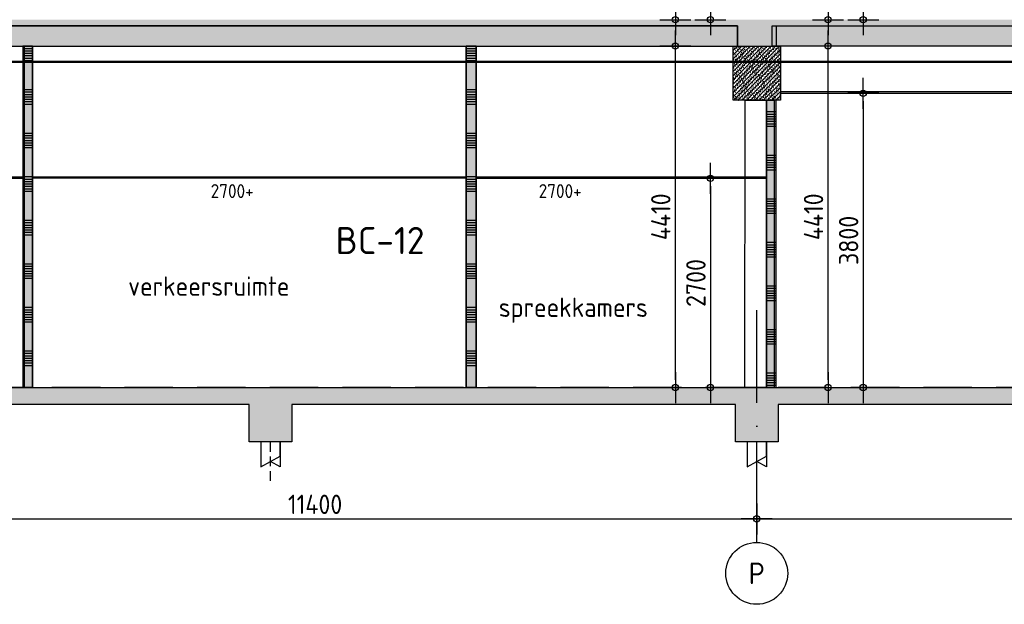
# Model space of a CAD drawing. Header units: millimetres. Extents: x -14070 to 121216, y 14949 to 85047.
# Tile 9 of 33: x 14787 to 27495, y 40050 to 47600. Entities that reach past the tile are written whole.
import ezdxf
from ezdxf.enums import TextEntityAlignment as Align

# ---------------------------------------------------------------- set-up
doc = ezdxf.new("R2010")
doc.units = ezdxf.units.MM
doc.header["$LTSCALE"] = 100
for name, pattern in [('ACAD_ISO10W100', [18, 12, -3, 0, -3]), ('gevels$0$ACAD_ISO10W100', [18, 12, -3, 0, -3]), ('HIDDEN2', [0.1875, 0.125, -0.0625])]:
    doc.linetypes.add(name, pattern=pattern)
doc.layers.get('Defpoints').update_dxf_attribs({"color": 181})
for name, color, linetype in [('A--L$7--_stramien', 1, 'Continuous'), ('A--L20--_bovenbouw', 8, 'Continuous'), ('A--L65--_beveiligingsinstallaties', 1, 'Continuous'), ('A--T$7--_stramien', 7, 'Continuous'), ('AM$1A---_MAATVOERING', 2, 'Continuous'), ('BURO_hoogtelijnen', 8, 'Continuous'), ('BURO_lijnen_0.18', 1, 'Continuous'), ('BURO_tekst', 7, 'Continuous'), ('Detail_arcering_rood', 1, 'Continuous'), ('Detail_beton', 4, 'Continuous'), ('Detail_prefabbeton', 4, 'Continuous'), ('gevels$0$A--L$7--_stramien', 1, 'Continuous')]:
    doc.layers.add(name, color=color, linetype=linetype)
doc.styles.add('BRON maatvoering', font='isocp.shx')
doc.styles.add('BRON standaard', font='isocp.shx')
doc.styles.add('MAAR_logotekst', font='DIN1451Com-Mittelschrift.ttf')
doc.dimstyles.new('BURO maatvoering 1-100', dxfattribs={"dimscale": 100, "dimtxt": 2.5, "dimasz": 1, "dimexe": 125, "dimexo": 0, "dimtad": 1, "dimdec": 0, "dimzin": 12, "dimdsep": 46, "dimtxsty": 'BRON maatvoering', "dimblk": 'BURO_maatvoeringssymbool_01', "dimcen": 2, "dimse1": 1, "dimse2": 1, "dimclrd": 1, "dimclrt": 7, "dimadec": 0, "dimazin": 0, "dimtfac": 1, "dimtdec": 0, "dimtix": 1, "dimtofl": 0, "dimtmove": 0, "dimatfit": 3, "dimldrblk": 'DOT', "dimfxl": 1, "dimtolj": 1, "dimtzin": 0, "dimarcsym": 0})

# ---------------------------------------------------------------- blocks, each defined once
blk = doc.blocks.new('paal')
at = {"color": 1}
for points in [[(1707, -22488), (1707, -22814), (1957, -22677), (1957, -22488)], [(1957, -22488), (1957, -22814), (1832, -22745)]]:
    blk.add_lwpolyline(points, dxfattribs=at)
at = {"layer": 'BURO_hoogtelijnen', "linetype": 'HIDDEN2', "ltscale": 10}
blk.add_line((1832, -22992), (1832, -22444), dxfattribs=at)
blk = doc.blocks.new('BURO_maatvoeringssymbool_01')
at = {"color": 1}
for p, q in [((0, -2), (0, 2)), ((-2, 0), (2, 0))]:
    blk.add_line(p, q, dxfattribs=at)
blk.add_circle((0, 0), 0.4, dxfattribs=at)
blk = doc.blocks.new('*D327')
at = {"layer": 'AM$1A---_MAATVOERING', "color": 1, "lineweight": -2, "transparency": 16777216}
blk.add_line((13000, 41154), (24200, 41154), dxfattribs=at)
at = {"layer": 'Defpoints', "color": 0, "transparency": 16777216}
for p in [(24300, 41154), (12900, 40850), (24300, 40705)]:
    blk.add_point(p, dxfattribs=at)
at = {"layer": 'AM$1A---_MAATVOERING', "color": 1, "lineweight": -2, "transparency": 16777216, "xscale": 100, "yscale": 100, "zscale": 100, "rotation": 180}
blk.add_blockref('BURO_maatvoeringssymbool_01', (12900, 41154), dxfattribs=at)
at = {"layer": 'AM$1A---_MAATVOERING', "color": 1, "lineweight": -2, "transparency": 16777216, "xscale": 100, "yscale": 100, "zscale": 100}
blk.add_blockref('BURO_maatvoeringssymbool_01', (24300, 41154), dxfattribs=at)
at = {"layer": 'AM$1A---_MAATVOERING', "color": 7, "transparency": 16777216, "insert": (18600, 41341), "char_height": 250, "attachment_point": 5, "style": 'BRON maatvoering'}
blk.add_mtext('\\A1;11400', dxfattribs=at)
blk = doc.blocks.new('_Dot')
at = {"color": 0, "linetype": 'ByBlock', "lineweight": -2}
blk.add_line((-0.5, 0), (-1, 0), dxfattribs=at)
at = {"color": 0, "linetype": 'ByBlock', "const_width": 0.5}
blk.add_lwpolyline([(-0.25, 0, 1), (0.25, 0, 1)], format="xyb", close=True, dxfattribs=at)
blk = doc.blocks.new('*D328')
at = {"layer": 'AM$1A---_MAATVOERING', "color": 1, "lineweight": -2, "transparency": 16777216}
blk.add_line((24400, 41154), (35600, 41154), dxfattribs=at)
at = {"layer": 'Defpoints', "color": 0, "transparency": 16777216}
for p in [(35700, 41154), (24300, 40705), (35700, 40705)]:
    blk.add_point(p, dxfattribs=at)
at = {"layer": 'AM$1A---_MAATVOERING', "color": 1, "lineweight": -2, "transparency": 16777216, "xscale": 100, "yscale": 100, "zscale": 100, "rotation": 180}
blk.add_blockref('BURO_maatvoeringssymbool_01', (24300, 41154), dxfattribs=at)
at = {"layer": 'AM$1A---_MAATVOERING', "color": 1, "lineweight": -2, "transparency": 16777216, "xscale": 100, "yscale": 100, "zscale": 100}
blk.add_blockref('BURO_maatvoeringssymbool_01', (35700, 41154), dxfattribs=at)
at = {"layer": 'AM$1A---_MAATVOERING', "color": 7, "transparency": 16777216, "insert": (30000, 41341), "char_height": 250, "attachment_point": 5, "style": 'BRON maatvoering'}
blk.add_mtext('\\A1;11400', dxfattribs=at)
blk = doc.blocks.new('AL_stramlab_01_P03_BV')
at = {"color": 2, "linetype": 'Continuous', "lineweight": -2}
blk.add_circle((0, 0), 500, dxfattribs=at)
at = {"color": 4, "linetype": 'Continuous', "lineweight": -2, "style": 'BRON standaard'}
blk.add_attdef('LABEL', text='', height=350, dxfattribs=at).set_placement((0, 0), align=Align.MIDDLE_CENTER)
blk = doc.blocks.new('*D379')
at = {"layer": 'AM$1A---_MAATVOERING', "color": 1, "lineweight": -2, "transparency": 16777216}
blk.add_line((23703, 49960), (23703, 47700), dxfattribs=at)
at = {"layer": 'Defpoints', "color": 0, "transparency": 16777216}
for p in [(24364, 50060), (23703, 47600), (24364, 47600)]:
    blk.add_point(p, dxfattribs=at)
at = {"layer": 'AM$1A---_MAATVOERING', "color": 1, "lineweight": -2, "transparency": 16777216, "xscale": 100, "yscale": 100, "zscale": 100}
for p, rotation in [((23703, 50060), 90), ((23703, 47600), 270)]:
    blk.add_blockref('BURO_maatvoeringssymbool_01', p, dxfattribs=dict(at, rotation=rotation))
at = {"layer": 'AM$1A---_MAATVOERING', "color": 7, "transparency": 16777216, "insert": (23515, 48830), "char_height": 250, "attachment_point": 5, "rotation": 90, "style": 'BRON maatvoering'}
blk.add_mtext('\\A1;2460', dxfattribs=at)
blk = doc.blocks.new('*D380')
at = {"layer": 'AM$1A---_MAATVOERING', "color": 1, "lineweight": -2, "transparency": 16777216}
blk.add_line((23250, 47700), (23250, 50960), dxfattribs=at)
at = {"layer": 'Defpoints', "color": 0, "transparency": 16777216}
for p in [(23250, 51060), (23995, 51060), (23503, 47600)]:
    blk.add_point(p, dxfattribs=at)
at = {"layer": 'AM$1A---_MAATVOERING', "color": 1, "lineweight": -2, "transparency": 16777216, "xscale": 100, "yscale": 100, "zscale": 100}
for p, rotation in [((23250, 51060), 90), ((23250, 47600), 270)]:
    blk.add_blockref('BURO_maatvoeringssymbool_01', p, dxfattribs=dict(at, rotation=rotation))
at = {"layer": 'AM$1A---_MAATVOERING', "color": 7, "transparency": 16777216, "insert": (23062, 49330), "char_height": 250, "attachment_point": 5, "rotation": 90, "style": 'BRON maatvoering'}
blk.add_mtext('\\A1;3460', dxfattribs=at)
blk = doc.blocks.new('*D381')
at = {"layer": 'AM$1A---_MAATVOERING', "color": 1, "lineweight": -2, "transparency": 16777216}
blk.add_line((25674, 50400), (25674, 47700), dxfattribs=at)
at = {"layer": 'Defpoints', "color": 0, "transparency": 16777216}
for p in [(24605, 50500), (25674, 47600), (26335, 47600)]:
    blk.add_point(p, dxfattribs=at)
at = {"layer": 'AM$1A---_MAATVOERING', "color": 1, "lineweight": -2, "transparency": 16777216, "xscale": 100, "yscale": 100, "zscale": 100}
for p, rotation in [((25674, 50500), 90), ((25674, 47600), 270)]:
    blk.add_blockref('BURO_maatvoeringssymbool_01', p, dxfattribs=dict(at, rotation=rotation))
at = {"layer": 'AM$1A---_MAATVOERING', "color": 7, "transparency": 16777216, "insert": (25486, 49050), "char_height": 250, "attachment_point": 5, "rotation": 90, "style": 'BRON maatvoering'}
blk.add_mtext('\\A1;2900', dxfattribs=at)
blk = doc.blocks.new('*D382')
at = {"layer": 'AM$1A---_MAATVOERING', "color": 1, "lineweight": -2, "transparency": 16777216}
blk.add_line((25221, 47700), (25221, 50960), dxfattribs=at)
at = {"layer": 'Defpoints', "color": 0, "transparency": 16777216}
for p in [(24499, 51060), (25221, 51060), (25474, 47600)]:
    blk.add_point(p, dxfattribs=at)
at = {"layer": 'AM$1A---_MAATVOERING', "color": 1, "lineweight": -2, "transparency": 16777216, "xscale": 100, "yscale": 100, "zscale": 100}
for p, rotation in [((25221, 51060), 90), ((25221, 47600), 270)]:
    blk.add_blockref('BURO_maatvoeringssymbool_01', p, dxfattribs=dict(at, rotation=rotation))
at = {"layer": 'AM$1A---_MAATVOERING', "color": 7, "transparency": 16777216, "insert": (25033, 49330), "char_height": 250, "attachment_point": 5, "rotation": 90, "style": 'BRON maatvoering'}
blk.add_mtext('\\A1;3460', dxfattribs=at)
blk = doc.blocks.new('*D384')
at = {"layer": 'AM$1A---_MAATVOERING', "color": 1, "lineweight": -2, "transparency": 16777216}
blk.add_line((23703, 45450), (23703, 42950), dxfattribs=at)
at = {"layer": 'Defpoints', "color": 0, "transparency": 16777216}
for p in [(24424, 45550), (23703, 42850), (24364, 42850)]:
    blk.add_point(p, dxfattribs=at)
at = {"layer": 'AM$1A---_MAATVOERING', "color": 1, "lineweight": -2, "transparency": 16777216, "xscale": 100, "yscale": 100, "zscale": 100}
for p, rotation in [((23703, 45550), 90), ((23703, 42850), 270)]:
    blk.add_blockref('BURO_maatvoeringssymbool_01', p, dxfattribs=dict(at, rotation=rotation))
at = {"layer": 'AM$1A---_MAATVOERING', "color": 7, "transparency": 16777216, "insert": (23515, 44200), "char_height": 250, "attachment_point": 5, "rotation": 90, "style": 'BRON maatvoering'}
blk.add_mtext('\\A1;2700', dxfattribs=at)
blk = doc.blocks.new('*D385')
at = {"layer": 'AM$1A---_MAATVOERING', "color": 1, "lineweight": -2, "transparency": 16777216}
blk.add_line((23250, 42950), (23250, 47160), dxfattribs=at)
at = {"layer": 'Defpoints', "color": 0, "transparency": 16777216}
for p in [(23250, 47260), (24052, 47260), (23503, 42850)]:
    blk.add_point(p, dxfattribs=at)
at = {"layer": 'AM$1A---_MAATVOERING', "color": 1, "lineweight": -2, "transparency": 16777216, "xscale": 100, "yscale": 100, "zscale": 100}
for p, rotation in [((23250, 47260), 90), ((23250, 42850), 270)]:
    blk.add_blockref('BURO_maatvoeringssymbool_01', p, dxfattribs=dict(at, rotation=rotation))
at = {"layer": 'AM$1A---_MAATVOERING', "color": 7, "transparency": 16777216, "insert": (23062, 45055), "char_height": 250, "attachment_point": 5, "rotation": 90, "style": 'BRON maatvoering'}
blk.add_mtext('\\A1;4410', dxfattribs=at)
blk = doc.blocks.new('*D386')
at = {"layer": 'AM$1A---_MAATVOERING', "color": 1, "lineweight": -2, "transparency": 16777216}
blk.add_line((25674, 46550), (25674, 42950), dxfattribs=at)
at = {"layer": 'Defpoints', "color": 0, "transparency": 16777216}
for p in [(24605, 46650), (25674, 42850), (26335, 42850)]:
    blk.add_point(p, dxfattribs=at)
at = {"layer": 'AM$1A---_MAATVOERING', "color": 1, "lineweight": -2, "transparency": 16777216, "xscale": 100, "yscale": 100, "zscale": 100}
for p, rotation in [((25674, 46650), 90), ((25674, 42850), 270)]:
    blk.add_blockref('BURO_maatvoeringssymbool_01', p, dxfattribs=dict(at, rotation=rotation))
at = {"layer": 'AM$1A---_MAATVOERING', "color": 7, "transparency": 16777216, "insert": (25486, 44750), "char_height": 250, "attachment_point": 5, "rotation": 90, "style": 'BRON maatvoering'}
blk.add_mtext('\\A1;3800', dxfattribs=at)
blk = doc.blocks.new('*D387')
at = {"layer": 'AM$1A---_MAATVOERING', "color": 1, "lineweight": -2, "transparency": 16777216}
blk.add_line((25221, 42950), (25221, 47160), dxfattribs=at)
at = {"layer": 'Defpoints', "color": 0, "transparency": 16777216}
for p in [(24499, 47260), (25221, 47260), (25474, 42850)]:
    blk.add_point(p, dxfattribs=at)
at = {"layer": 'AM$1A---_MAATVOERING', "color": 1, "lineweight": -2, "transparency": 16777216, "xscale": 100, "yscale": 100, "zscale": 100}
for p, rotation in [((25221, 47260), 90), ((25221, 42850), 270)]:
    blk.add_blockref('BURO_maatvoeringssymbool_01', p, dxfattribs=dict(at, rotation=rotation))
at = {"layer": 'AM$1A---_MAATVOERING', "color": 7, "transparency": 16777216, "insert": (25033, 45055), "char_height": 250, "attachment_point": 5, "rotation": 90, "style": 'BRON maatvoering'}
blk.add_mtext('\\A1;4410', dxfattribs=at)

msp = doc.modelspace()

# ---------------------------------------------------------------- hatches: boundary and pattern name
at = {"layer": 'A--L20--_bovenbouw', "linetype": 'Continuous', "lineweight": -3}
for points in [[(14825.8, 47260.2), (14825.8, 42850.2), (14950.8, 42850.2), (14950.8, 47260.2)], [(20551.8, 47260.2), (20551.8, 42850.2), (20676.8, 42850.2), (20676.8, 47260.2)], [(24549.3, 42850.2), (24549.3, 46559.3), (24424.3, 46559.3), (24424.3, 42850.2)]]:
    msp.add_hatch(color=249, dxfattribs=at).paths.add_polyline_path(points, flags=0)
h = msp.add_hatch(dxfattribs=at)
h.set_pattern_fill('SWAND', color=1, scale=5, angle=-90, style=0)
h.set_pattern_definition([(2e-13, (14825.8, 47260.23), (-2e-12, 562.5), []), (2e-13, (14825.8, 47229), (-2e-12, 562.5), []), (2e-13, (14825.8, 47197.73), (-2e-12, 562.5), []), (2e-13, (14825.8, 47166.5), (-2e-12, 562.5), []), (2e-13, (14825.8, 47135.23), (-2e-12, 562.5), []), (2e-13, (14825.8, 47104), (-2e-12, 562.5), []), (2e-13, (14825.8, 47072.73), (-2e-12, 562.5), [])])
h.paths.add_polyline_path([(14825.8, 47260.2), (14825.8, 42850.2), (14950.8, 42850.2), (14950.8, 47260.2)], flags=0)
h = msp.add_hatch(dxfattribs=at)
h.set_pattern_fill('SWAND', color=1, scale=5, angle=-90, style=0)
h.set_pattern_definition([(2e-13, (20551.8, 47260.23), (-2e-12, 562.5), []), (2e-13, (20551.8, 47229), (-2e-12, 562.5), []), (2e-13, (20551.8, 47197.73), (-2e-12, 562.5), []), (2e-13, (20551.8, 47166.5), (-2e-12, 562.5), []), (2e-13, (20551.8, 47135.23), (-2e-12, 562.5), []), (2e-13, (20551.8, 47104), (-2e-12, 562.5), []), (2e-13, (20551.8, 47072.73), (-2e-12, 562.5), [])])
h.paths.add_polyline_path([(20551.8, 47260.2), (20551.8, 42850.2), (20676.8, 42850.2), (20676.8, 47260.2)], flags=0)
h = msp.add_hatch(dxfattribs=at)
h.set_pattern_fill('SWAND', color=1, scale=5, angle=90, style=0)
h.set_pattern_definition([(180, (24549.26, 42850.23), (-2e-12, -562.5), []), (180, (24549.26, 42881.5), (-2e-12, -562.5), []), (180, (24549.26, 42912.73), (-2e-12, -562.5), []), (180, (24549.26, 42944), (-2e-12, -562.5), []), (180, (24549.26, 42975.23), (-2e-12, -562.5), []), (180, (24549.26, 43006.5), (-2e-12, -562.5), []), (180, (24549.26, 43037.73), (-2e-12, -562.5), [])])
h.paths.add_polyline_path([(24549.3, 42850.2), (24549.3, 46559.3), (24424.3, 46559.3), (24424.3, 42850.2)], flags=0)
at = {"layer": 'Detail_arcering_rood'}
h = msp.add_hatch(dxfattribs=at)
h.set_pattern_fill('BETON', color=256, scale=2, style=0)
h.set_pattern_definition([(17, (-53056.919, 176904.235), (10.314982, 31.9310436), [0, -32.64, -18.48, 0, -26.88]), (48, (-53056.919, 176904.235), (-7.3662316, 32.468733), [0, -32.32, 0, -32.96, 0, -26.56]), (71, (-53056.919, 176904.235), (-19.1646307, 26.9052286), [0, -32, 0, -19.2, -26.32])])
h.paths.add_polyline_path([(1575, 47540.2), (1575, 47260.2), (1900.4, 47260.2), (1900.4, 47520.2), (12645.4, 47520.2), (12645.4, 47260.2), (13103.8, 47260.2), (13103.8, 47520.2), (24052, 47520.2), (24052, 47260.2), (24499.4, 47260.2), (24499.4, 47520.2), (35251.3, 47520.2), (35251.3, 47260.2), (35625, 47260.2), (35625, 47540.2), (35625, 47600.2), (1575, 47600.2)])
h = msp.add_hatch(dxfattribs=at)
h.set_pattern_fill('PREFB', color=256, scale=2, style=0)
h.set_pattern_definition([(45, (-38361.36, 182564.235), (-27.1529, 27.1529), []), (17, (-38361.36, 182564.235), (10.314982, 31.9310436), [0, -32.64, -18.48, 0, -26.88]), (48, (-38361.36, 182564.235), (-7.3662316, 32.468733), [0, -32.32, 0, -32.96, 0, -26.56]), (71, (-38361.36, 182564.235), (-19.1646307, 26.9052286), [0, -32, 0, -192, -26.32])])
h.paths.add_polyline_path([(13103.8, 47260.2), (24052, 47260.2), (24052, 47520.2), (13103.8, 47520.2)])
h = msp.add_hatch(dxfattribs=at)
h.set_pattern_fill('PREFB', color=256, scale=2, style=0)
h.set_pattern_definition([(45, (-46017.36, 182564.235), (-27.1529, 27.1529), []), (17, (-46017.36, 182564.235), (10.314982, 31.9310436), [0, -32.64, -18.48, 0, -26.88]), (48, (-46017.36, 182564.235), (-7.3662316, 32.468733), [0, -32.32, 0, -32.96, 0, -26.56]), (71, (-46017.36, 182564.235), (-19.1646307, 26.9052286), [0, -32, 0, -192, -26.32])])
h.paths.add_polyline_path([(35251.3, 47260.2), (24499.4, 47260.2), (24499.4, 47520.2), (35251.3, 47520.2)])
h = msp.add_hatch(dxfattribs=at)
h.set_pattern_fill('PREFB', color=256, scale=2, style=0)
h.set_pattern_definition([(45, (20522.88, 47260.235), (-27.1529, 27.1529), []), (17, (20522.878, 47260.235), (10.31498, 31.93104), [0, -32.64, -18.48, 0, -26.88]), (48, (20522.878, 47260.235), (-7.36623, 32.46873), [0, -32.32, 0, -32.96, 0, -26.56]), (71, (20522.878, 47260.235), (-19.16463, 26.90523), [0, -32, 0, -192, -26.32])])
h.paths.add_polyline_path([(24605, 46559.3), (23995, 46559.3), (23995, 47110.2), (23995, 47260.2), (24605, 47260.2)])
h = msp.add_hatch(dxfattribs=at)
h.set_pattern_fill('BETON', color=256, scale=2, style=0)
h.set_pattern_definition([(17, (0, 1e-11), (10.314982, 31.931044), [0, -32.64, -18.48, 0, -26.88]), (48, (0, 1e-11), (-7.366232, 32.468733), [0, -32.32, 0, -32.96, 0, -26.56]), (71, (0, 1e-11), (-19.164631, 26.905229), [0, -32, 0, -19.2, -26.32])])
h.paths.add_polyline_path([(35825, 42630.2), (35625, 42630.2), (35625, 42850.2), (1575, 42850.2), (1575, 42630.2), (1375, 42630.2), (1375, 42050.2), (1975, 42050.2), (1975, 42630.2), (6925, 42630.2), (6925, 42150.2), (7475, 42150.2), (7475, 42630.2), (12625, 42630.2), (12625, 42150.2), (13175, 42150.2), (13175, 42630.2), (17748.3, 42630.2), (17748.3, 42150.2), (18298.3, 42150.2), (18298.3, 42630.2), (24025, 42630.2), (24025, 42150.2), (24575, 42150.2), (24575, 42630.2), (29725, 42630.2), (29725, 42150.2), (30275, 42150.2), (30275, 42630.2), (35225, 42630.2), (35225, 42050.2), (35825, 42050.2)])

# ---------------------------------------------------------------- linework, layer by layer
for points in [[(1825, 47260.2), (1900.4, 47260.2), (1900.4, 47520.2), (12645.4, 47520.2), (12645.4, 47260.2), (13103.8, 47260.2), (13103.8, 47520.2), (24052, 47520.2), (24052, 47260.2), (24554.6, 47260.2), (24554.6, 47520.2), (35251.3, 47520.2), (35251.3, 47340.2), (35368, 47340.2)], [(12763.1, 46559.3), (12763.6, 45570.2), (14850.8, 45570.2)], [(14850.8, 45550.2), (12763.6, 45550.2), (12763.6, 46559.3)], [(14950.8, 45571.7), (20551.8, 45570.2)], [(20551.8, 45550.2), (14950.8, 45551.7)], [(20692, 45570.2), (24425, 45570.2)], [(24425, 45550.2), (20692, 45550.2)]]:
    msp.add_lwpolyline(points)
for points in [[(14850.8, 47260.2), (14950.8, 47260.2), (14950.8, 42850.2), (14850.8, 42850.2)], [(20551.8, 47260.2), (20676.8, 47260.2), (20676.8, 42850.2), (20551.8, 42850.2)], [(24424.3, 46559.3), (24524.3, 46559.3), (24524.3, 42850.2), (24424.3, 42850.2)]]:
    msp.add_lwpolyline(points, close=True)
at = {"elevation": 0}
msp.add_lwpolyline([(24605, 46650.2), (35225, 46650.2), (35225, 46670.2), (24605, 46670.2)], dxfattribs=at)
at = {"layer": 'A--L$7--_stramien', "color": 1, "linetype": 'ACAD_ISO10W100', "lineweight": -3}
msp.add_line((24300, 40850.2), (24300, 43850.2), dxfattribs=at)
at = {"layer": 'A--L20--_bovenbouw', "color": 2, "linetype": 'Continuous', "lineweight": -3}
for p, q in [((14825.8, 47260.2), (14825.8, 42850.2)), ((14950.8, 47260.2), (14825.8, 47260.2)), ((14950.8, 42850.2), (14950.8, 47260.2)), ((20551.8, 47260.2), (20551.8, 42850.2)), ((20676.8, 47260.2), (20551.8, 47260.2)), ((20676.8, 42850.2), (20676.8, 47260.2)), ((24549.3, 46559.3), (24424.3, 46559.3)), ((24424.3, 46559.3), (24424.3, 42850.2)), ((24549.3, 42850.2), (24549.3, 46559.3)), ((14825.8, 42850.2), (14950.8, 42850.2)), ((20551.8, 42850.2), (20676.8, 42850.2)), ((24424.3, 42850.2), (24549.3, 42850.2))]:
    msp.add_line(p, q, dxfattribs=at)
at = {"layer": 'A--L65--_beveiligingsinstallaties', "color": 1, "linetype": 'ACAD_ISO10W100', "ltscale": 0.3, "true_color": 0xf50004, "const_width": 30}
msp.add_lwpolyline([(39859, 47057.9), (307.1, 47057.9)], dxfattribs=at)
at = {"layer": 'BURO_hoogtelijnen', "linetype": 'HIDDEN2', "ltscale": 50}
msp.add_line((40203.4, 42850.2), (-5891.8, 42850.2), dxfattribs=at)
msp.add_line((40203.4, 42850.2), (-5891.8, 42850.2), dxfattribs=at)
at = {"layer": 'BURO_lijnen_0.18'}
msp.add_lwpolyline([(24150, 46559.3), (24425, 46559.3), (24425, 42850.2), (24148.3, 42850.2)], close=True, dxfattribs=at)
at = {"layer": 'Defpoints'}
msp.add_line((-5891.8, 42850.2), (40203.4, 42850.2), dxfattribs=at)
msp.add_line((-5891.8, 42850.2), (40203.4, 42850.2), dxfattribs=at)
msp.add_line((-5891.8, 42850.2), (40203.4, 42850.2), dxfattribs=at)
msp.add_line((-5891.8, 42850.2), (40203.4, 42850.2), dxfattribs=at)
at = {"layer": 'Detail_beton'}
for points in [[(1575, 42850.2), (35625, 42850.2)], [(35825, 42630.2), (35825, 42050.2), (35225, 42050.2), (35225, 42630.2), (30275, 42630.2), (30275, 42150.2), (29725, 42150.2), (29725, 42630.2), (24575, 42630.2), (24575, 42150.2), (24025, 42150.2), (24025, 42630.2), (18298.3, 42630.2), (18298.3, 42150.2), (17748.3, 42150.2), (17748.3, 42630.2), (13175, 42630.2)]]:
    msp.add_lwpolyline(points, dxfattribs=at)
at = {"layer": 'Detail_prefabbeton'}
for points in [[(13103.8, 47260.2), (24052, 47260.2), (24052, 47520.2), (13103.8, 47520.2)], [(35251.3, 47260.2), (24499.4, 47260.2), (24499.4, 47520.2), (35251.3, 47520.2)], [(24605, 46559.3), (23995, 46559.3), (23995, 47110.2), (23995, 47110.2), (23995, 47260.2), (24605, 47260.2)]]:
    msp.add_lwpolyline(points, close=True, dxfattribs=at)
at = {"layer": 'gevels$0$A--L$7--_stramien', "color": 1, "linetype": 'gevels$0$ACAD_ISO10W100', "lineweight": -3}
msp.add_line((24300, 40850.2), (24300, 42185.2), dxfattribs=at)

# ---------------------------------------------------------------- block references
for p in [(16191.3, 64638.5), (22468, 64638.5)]:
    msp.add_blockref('paal', p)
at = {"layer": 'A--T$7--_stramien', "color": 7, "linetype": 'Continuous', "lineweight": -3, "xscale": 0.8, "yscale": 0.8, "zscale": 0.8}
msp.add_blockref('AL_stramlab_01_P03_BV', (24300, 40450.2), dxfattribs=at).add_auto_attribs({'LABEL': 'P'})

# ---------------------------------------------------------------- texts
at = {"layer": 'BURO_tekst', "color": 1, "style": 'BRON standaard'}
for p in [(17251.9, 45296.5), (21485.5, 45296.5)]:
    msp.add_text('2700+', height=180, dxfattribs=at).set_placement(p)
at = {"layer": 'BURO_tekst', "color": 1, "linetype": 'ACAD_ISO10W100', "ltscale": 0.3, "true_color": 0xf50004, "style": 'MAAR_logotekst'}
msp.add_text('BC-12', height=350, dxfattribs=at).set_placement((18865.9, 44573.5))
at = {"layer": 'BURO_tekst', "color": 2, "style": 'BRON standaard'}
for s, p in [('verkeersruimte', (16187.8, 44034.2)), ('spreekkamers', (20970.8, 43761.3))]:
    msp.add_text(s, height=250, dxfattribs=at).set_placement(p)

# ---------------------------------------------------------------- dimensions: what is measured, and where the dimension line sits
at = {"layer": 'AM$1A---_MAATVOERING'}
for base, p1, p2, picture, middle in [((23250, 51060.2), (23503, 47600.2), (23995, 51060.2), '*D380', (23062.5, 49330.2)), ((25221, 51060.2), (25474, 47600.2), (24499.4, 51060.2), '*D382', (25033.5, 49330.2)), ((25674, 47600.2), (24605, 50500.2), (26335, 47600.2), '*D381', (25486.5, 49050.2)), ((23703, 47600.2), (24364, 50060.2), (24364, 47600.2), '*D379', (23515.5, 48830.2)), ((23250, 47260.2), (23503, 42850.2), (24052, 47260.2), '*D385', (23062.5, 45055.2)), ((25221, 47260.2), (25474, 42850.2), (24499.4, 47260.2), '*D387', (25033.5, 45055.2)), ((25674, 42850.2), (24605, 46650.2), (26335, 42850.2), '*D386', (25486.5, 44750.2)), ((23703, 42850.2), (24424.3, 45550.2), (24364, 42850.2), '*D384', (23515.5, 44200.2))]:
    dim = msp.add_linear_dim(base=base, p1=p1, p2=p2, angle=90, dimstyle='BURO maatvoering 1-100', dxfattribs=at)
    dim.commit()
    dim.dimension.update_dxf_attribs({"geometry": picture, "text_midpoint": middle})
for base, p1, p2, picture, middle in [((24300, 41153.9), (12900, 40850.2), (24300, 40704.9), '*D327', (18600, 41341.4)), ((35700, 41153.9), (24300, 40704.9), (35700, 40704.9), '*D328', (30000, 41341.4))]:
    dim = msp.add_linear_dim(base=base, p1=p1, p2=p2, dimstyle='BURO maatvoering 1-100', override={"dimtmove": 1}, dxfattribs=at)
    dim.commit()
    dim.dimension.update_dxf_attribs({"geometry": picture, "text_midpoint": middle})

doc.saveas('drawing.dxf')
